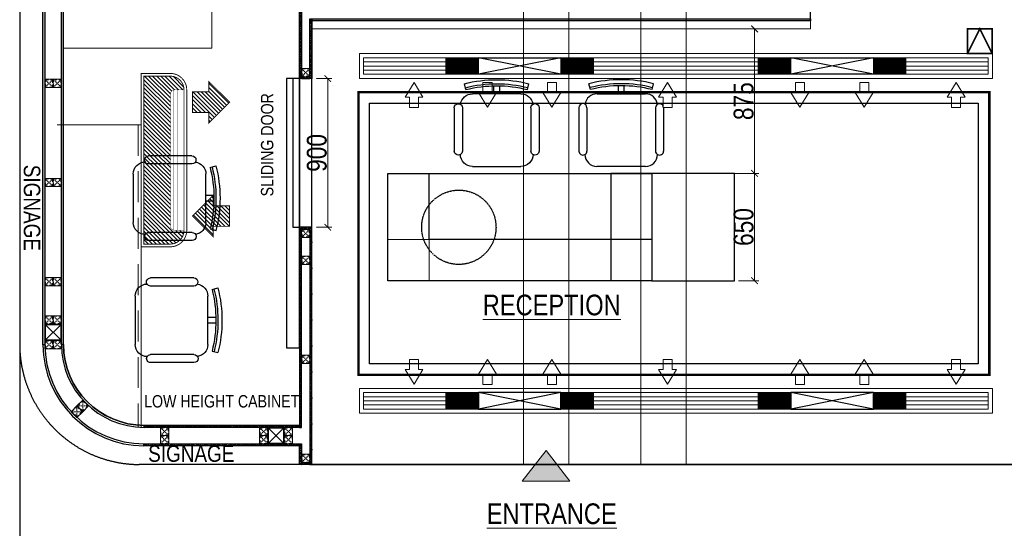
# Model space of a CAD drawing. Header units: millimetres. Extents: x -106827 to 92813, y -35754 to 7831.
# Tile 30 of 150: x -56150 to -50187, y -29190 to -26109. Entities that reach past the tile are written whole.
import ezdxf
from ezdxf.xclip import XClip

# ---------------------------------------------------------------- set-up
doc = ezdxf.new("R2010")
doc.units = ezdxf.units.MM
doc.header["$XCLIPFRAME"] = 2
doc.header["$PDMODE"] = 35
for name, pattern in [('General Arrangement Plan$0$( Hidden )', [0.375, 0.25, -0.125]), ('General Arrangement Plan$0$DASHED2', [0.375, 0.25, -0.125]), ('General Arrangement Plan$1$.5', [2, 0.5, -0.5, 0.5, -0.5]), ('General Arrangement Plan$1$CORES & SETBACK$0$HIDDEN', [0.375, 0.25, -0.125]), ('General Arrangement Plan$1$HIDDEN', [0.375, 0.25, -0.125]), ('HIDDEN', [0.375, 0.25, -0.125]), ('HIDDEN2', [4.7625, 3.175, -1.5875])]:
    doc.linetypes.add(name, pattern=pattern)
for name, color, linetype, lineweight in [('2020 HVAC SUPPLY AIR DUCT', 3, 'Continuous', 25), ('2020 HVAC SUPPLY GRILLE & DIFFSUR', 80, 'Continuous', 15), ('2020 HVAC TRAP DOOR', 155, 'HIDDEN', 15), ('2020 HVAC-EQUIPMENT', 20, 'Continuous', 25), ('General Arrangement Plan$0$DIM', 7, 'Continuous', 13), ('General Arrangement Plan$1$BEAM', 113, 'Continuous', 9), ('General Arrangement Plan$1$FURN', 252, 'Continuous', 5), ('General Arrangement Plan$1$MEI- EXISTING WALLS', 1, 'Continuous', 15), ('General Arrangement Plan$1$TILES', 104, 'Continuous', 9), ('General Arrangement Plan$1$TXT', 6, 'Continuous', 20), ('General Arrangement Plan$1$Wall Hatch', 8, 'Continuous', 0)]:
    doc.layers.add(name, color=color, linetype=linetype, lineweight=lineweight)
for name, color, linetype in [('General Arrangement Plan$1$12-ply', 160, 'Continuous'), ('General Arrangement Plan$1$Furniture', 7, 'Continuous'), ('General Arrangement Plan$1$IDS-DOOR', 45, 'Continuous'), ('IFF-35 HEAVY', 100, 'Continuous')]:
    doc.layers.add(name, color=color, linetype=linetype)
doc.layers.add('General Arrangement Plan$1$MS', color=7, linetype='Continuous', lineweight=0, true_color=0x3c5977)
doc.styles.add('General Arrangement Plan$1$Standard', font='ARIALN.TTF')
doc.dimstyles.new('General Arrangement Plan$1$TFS-Dim', dxfattribs={"dimtxt": 120, "dimasz": 40, "dimexe": 25, "dimexo": 25, "dimgap": 4.5, "dimtad": 1, "dimdec": 0, "dimzin": 0, "dimdsep": 46, "dimtxsty": 'General Arrangement Plan$1$Standard', "dimblk": 'General Arrangement Plan$1$_ArchTick', "dimcen": 0.09, "dimdle": 2, "dimclrd": 256, "dimclre": 8, "dimadec": 0, "dimazin": 0, "dimtfac": 1, "dimtdec": 0, "dimtofl": 0, "dimtmove": 1, "dimatfit": 3, "dimfxl": 1, "dimtolj": 1, "dimtzin": 0, "dimlwd": -1, "dimlwe": -1, "dimarcsym": 0})
pattern_1 = [(315, (-466.75, -196932.771), (11.2253, 11.2253), [])]

# ---------------------------------------------------------------- blocks, each defined once
blk = doc.blocks.new('General Arrangement Plan$1$DTHRQW')
at = {"color": 0, "linetype": 'ByBlock', "lineweight": -2}
blk.add_wipeout([(1608712.3, -1425101.7), (1608713.7, -1425115), (1608718.6, -1425130.8), (1608727.2, -1425145.8), (1608735.2, -1425155), (1608745.7, -1425163.7), (1608768.7, -1425174.5), (1608776, -1425176.1), (1608798.1, -1425177.3), (1609095.1, -1425177.3), (1609104.3, -1425176.7), (1609127.2, -1425170.2), (1609131.8, -1425167.9), (1609139.3, -1425163.3), (1609148.8, -1425155.3), (1609158.8, -1425143.3), (1609164.1, -1425134), (1609169, -1425120.8), (1609171.1, -1425110.3), (1609171.7, -1425102), (1609171.7, -1425102), (1609171.7, -1425102), (1609175.1, -1425103.6), (1609181, -1425105.2), (1609187.8, -1425105.2), (1609192.4, -1425104.2), (1609197, -1425102.2), (1609200, -1425100.2), (1609201.8, -1425098.6), (1609201.8, -1425098.6), (1609206.6, -1425092.7), (1609208.7, -1425088.1), (1609209.6, -1425084.6), (1609210, -1425079.9), (1609210, -1425072.2), (1609210, -1424805.7), (1609208.8, -1424797.7), (1609207.6, -1424794.9), (1609204.4, -1424789.7), (1609202.2, -1424787.3), (1609196.3, -1424783.1), (1609193.4, -1424781.7), (1609189.7, -1424780.7), (1609184.5, -1424780.2), (1609177.1, -1424781.3), (1609174.4, -1424782.2), (1609171, -1424784), (1609167.4, -1424768.8), (1609164, -1424760.8), (1609154.9, -1424746.4), (1609152.3, -1424743.3), (1609145.7, -1424736.7), (1609135.1, -1424728.9), (1609124.1, -1424723.3), (1609116.3, -1424720.5), (1609106.3, -1424718.3), (1609095.5, -1424717.5), (1609077.9, -1424717.5), (1608960.9, -1424717.5), (1608960.9, -1424666.8), (1608972.5, -1424667.2), (1608990, -1424668.1), (1609009.4, -1424669.5), (1609023, -1424670.8), (1609048.5, -1424673.8), (1609066, -1424676.4), (1609080.4, -1424678.8), (1609099.3, -1424682.4), (1609109.5, -1424684.6), (1609130, -1424689.3), (1609137.2, -1424691.1), (1609146.6, -1424654), (1609112.1, -1424646), (1609081.5, -1424640.2), (1609027.2, -1424632.7), (1608999.1, -1424630.3), (1608962.5, -1424628.6), (1608899.5, -1424629.4), (1608874.9, -1424631), (1608841.9, -1424634.3), (1608808.8, -1424639), (1608769.6, -1424646.3), (1608738.2, -1424653.6), (1608747.6, -1424690.7), (1608765.6, -1424686.4), (1608793.7, -1424680.5), (1608817, -1424676.5), (1608834.8, -1424673.8), (1608851.3, -1424671.8), (1608871.4, -1424669.7), (1608885.4, -1424668.6), (1608898.9, -1424667.7), (1608917.4, -1424667), (1608923.8, -1424667), (1608923.8, -1424717.5), (1608789.1, -1424717.5), (1608780.2, -1424718), (1608771.8, -1424719.5), (1608762.3, -1424722.4), (1608752.9, -1424726.6), (1608744.6, -1424731.8), (1608732.8, -1424742.2), (1608726.8, -1424749.6), (1608720.7, -1424759.7), (1608717.3, -1424767.6), (1608713.3, -1424783.5), (1608713.3, -1424783.5), (1608713.3, -1424783.5), (1608699.8, -1424779.7), (1608699.8, -1424779.7), (1608693.2, -1424780.5), (1608682.3, -1424786.6), (1608675.1, -1424798.7), (1608674.2, -1424805.2), (1608674.2, -1424817.3), (1608674.2, -1424837.6), (1608674.2, -1424853.6), (1608674.2, -1425079.4), (1608674.2, -1425079.4), (1608676.1, -1425088.9), (1608678.5, -1425093.6), (1608683, -1425098.7), (1608686.6, -1425101.3), (1608686.6, -1425101.3), (1608699.7, -1425105), (1608699.7, -1425105), (1608706, -1425104.2)], dxfattribs=at).translate(0, 0, 0)
at = {"color": 0, "linetype": 'ByBlock', "lineweight": -2, "extrusion": (-3.38737e-07, -2.0473e-09, 1)}
for p, q in [((1608747.6, -1424690.7, 0), (1608738.2, -1424653.6, 0)), ((1609137.2, -1424691.1, 0), (1609146.6, -1424654, 0)), ((1608789.2, -1424717.5, 0), (1609095.5, -1424717.5, 0)), ((1608674.2, -1424805.2, 0), (1608674.2, -1425079.4, 0)), ((1608725.3, -1424805.2, 0), (1608725.3, -1425079.5, 0)), ((1609159, -1424805.7, 0), (1609159, -1425079.9, 0)), ((1609210, -1424805.7, 0), (1609210, -1425079.9, 0)), ((1609095.1, -1425177.3, 0), (1608788.7, -1425177.3, 0))]:
    blk.add_line(p, q, dxfattribs=at)
at = {"color": 0, "linetype": 'ByBlock', "lineweight": -2, "extrusion": (-3.38737e-07, -2.0473e-09, 1), "elevation": -0.5}
blk.add_lwpolyline([(1608923.8, -1424717.5), (1608960.9, -1424717.5), (1608960.9, -1424666.8, 0.00633), (1608923.8, -1424666.6), (1608923.8, -1424717.5), (1608960.9, -1424717.5)], format="xyb", dxfattribs=at)
at = {"color": 0, "linetype": 'ByBlock', "lineweight": -2, "extrusion": (-3.38737e-07, -2.0473e-09, 1)}
for centre, radius, start, end in [((1608941.6, -1425457.9, -0.5), 829.6, 75.69329, 104.19336), ((1608941.6, -1425457.9, -0.5), 804.1, 75.69329, 104.19336), ((1608941.6, -1425457.9, -0.5), 791.3, 75.69329, 104.19336), ((1608789.1, -1424794.1, -0.5), 76.6, 89.94332, 172.09492), ((1609094.8, -1424794.4, -0.5), 76.9, 7.78593, 89.48602), ((1608699.8, -1424805.2, -0.5), 25.5, 359.94332, 179.94332), ((1609184.5, -1424805.7, -0.5), 25.5, 359.94332, 179.94332), ((1608699.8, -1425079.4, -0.5), 25.5, 179.9411, 359.94555), ((1608789.3, -1425100.2, -0.5), 77.1, 181.13845, 269.55171), ((1609095.1, -1425100.7, -0.5), 76.6, 269.94332, 359.02475), ((1609184.5, -1425079.9, -0.5), 25.5, 179.94332, 359.94332)]:
    blk.add_arc(centre, radius, start, end, dxfattribs=at)
blk = doc.blocks.new('General Arrangement Plan$1$_ArchTick')
at = {"color": 0, "linetype": 'ByBlock', "const_width": 0.15}
blk.add_lwpolyline([(-0.5, -0.5), (0.5, 0.5)], dxfattribs=at)
blk = doc.blocks.new('*D266')
at = {"layer": 'Defpoints', "color": 0}
for p in [(4286.2, 2662.6), (4377.6, 2012.6), (4498.8, 2012.6)]:
    blk.add_point(p, dxfattribs=at)
at = {"layer": 'General Arrangement Plan$0$DIM', "color": 8, "linetype": 'General Arrangement Plan$0$( Hidden )'}
for p, q in [((4311.2, 2662.6), (4523.8, 2662.6)), ((4402.6, 2012.6), (4523.8, 2012.6))]:
    blk.add_line(p, q, dxfattribs=at)
at = {"layer": 'General Arrangement Plan$0$DIM', "color": 8}
blk.add_line((4498.8, 2664.6), (4498.8, 2010.6), dxfattribs=at)
at = {"layer": 'General Arrangement Plan$0$DIM', "color": 8, "xscale": 40, "yscale": 40, "zscale": 40}
for p, rotation in [((4498.8, 2662.6), 90), ((4498.8, 2012.6), 270)]:
    blk.add_blockref('General Arrangement Plan$1$_ArchTick', p, dxfattribs=dict(at, rotation=rotation))
at = {"layer": 'General Arrangement Plan$0$DIM', "color": 0, "insert": (4433, 2337.6), "char_height": 120, "attachment_point": 5, "rotation": 90, "style": 'General Arrangement Plan$1$Standard'}
blk.add_mtext('\\A1;650', dxfattribs=at)
blk = doc.blocks.new('*D269')
at = {"layer": 'Defpoints', "color": 0}
for p in [(4302.6, 3537.7), (4498.8, 3537.7), (4302.6, 2662.6)]:
    blk.add_point(p, dxfattribs=at)
at = {"layer": 'General Arrangement Plan$0$DIM', "color": 8, "linetype": 'General Arrangement Plan$0$( Hidden )'}
for p, q in [((4327.6, 3537.7), (4523.8, 3537.7)), ((4327.6, 2662.6), (4523.8, 2662.6))]:
    blk.add_line(p, q, dxfattribs=at)
at = {"layer": 'General Arrangement Plan$0$DIM', "color": 8}
blk.add_line((4498.8, 2660.6), (4498.8, 3539.7), dxfattribs=at)
at = {"layer": 'General Arrangement Plan$0$DIM', "color": 8, "xscale": 40, "yscale": 40, "zscale": 40}
for p, rotation in [((4498.8, 3537.7), 90), ((4498.8, 2662.6), 270)]:
    blk.add_blockref('General Arrangement Plan$1$_ArchTick', p, dxfattribs=dict(at, rotation=rotation))
at = {"layer": 'General Arrangement Plan$0$DIM', "color": 0, "insert": (4433, 3100.1), "char_height": 120, "attachment_point": 5, "rotation": 90, "style": 'General Arrangement Plan$1$Standard'}
blk.add_mtext('\\A1;875', dxfattribs=at)
blk = doc.blocks.new('General Arrangement Plan$1$A$C0642dd72')
at = {"layer": 'General Arrangement Plan$1$MS', "ltscale": 10}
for p, q in [((0, 626), (100, 726)), ((100, 626), (0, 726)), ((1350.1, 0.3), (1450.1, 100.3)), ((1450.1, 0.3), (1350.1, 100.3))]:
    blk.add_line(p, q, dxfattribs=at)
for points in [[(0, 626), (100, 626), (100, 726), (0, 726)], [(4, 630), (96, 630), (96, 722), (4, 722)], [(1350.1, 0.3), (1450.1, 0.3), (1450.1, 100.3), (1350.1, 100.3)], [(1354.1, 4.3), (1446.1, 4.3), (1446.1, 96.3), (1354.1, 96.3)]]:
    blk.add_lwpolyline(points, close=True, dxfattribs=at)
blk = doc.blocks.new('*U237')
at = {"layer": 'General Arrangement Plan$1$12-ply', "true_color": 0x939598}
h = blk.add_hatch(dxfattribs=at)
h.set_pattern_fill('ANSI35', color=252, scale=2.5, angle=180)
h.set_pattern_definition([(225, (0, 8687.363), (11.22532015, -11.22532015), []), (225, (-11.225, 8687.363), (11.22532015, -11.22532015), [19.84375, -3.96875, 0, -3.96875])])
h.paths.add_polyline_path([(2694431.8, -798254.8), (2694419.8, -798254.8), (2694419.8, -801273.8), (2694431.8, -801273.8)])
at = {"layer": 'General Arrangement Plan$1$12-ply'}
blk.add_lwpolyline([(2694419.8, -798254.8), (2694431.8, -798254.8), (2694431.8, -801273.8), (2694419.8, -801273.8)], close=True, dxfattribs=at)
blk = doc.blocks.new('*U227')
at = {"layer": 'General Arrangement Plan$1$12-ply', "true_color": 0x939598}
h = blk.add_hatch(dxfattribs=at)
h.set_pattern_fill('ANSI35', color=252, scale=2.5, angle=180)
h.set_pattern_definition([(225, (0, 4549.795), (11.22532015, -11.22532015), []), (225, (-11.225, 4549.795), (11.22532015, -11.22532015), [19.84375, -3.96875, 0, -3.96875])])
h.paths.add_polyline_path([(2694431.8, -800734.8), (2694419.8, -800734.8), (2694419.8, -802931.3), (2694431.8, -802931.3)])
at = {"layer": 'General Arrangement Plan$1$12-ply'}
blk.add_lwpolyline([(2694419.8, -800734.8), (2694431.8, -800734.8), (2694431.8, -802931.3), (2694419.8, -802931.3)], close=True, dxfattribs=at)
blk = doc.blocks.new('*U228')
at = {"layer": 'General Arrangement Plan$1$12-ply', "true_color": 0x939598}
h = blk.add_hatch(dxfattribs=at)
h.set_pattern_fill('ANSI35', color=252, scale=2.5, angle=180)
h.set_pattern_definition([(225, (0, 4550.338), (11.22532015, -11.22532015), []), (225, (-11.225, 4550.338), (11.22532015, -11.22532015), [19.84375, -3.96875, 0, -3.96875])])
h.paths.add_polyline_path([(2694431.8, -800734.8), (2694419.8, -800734.8), (2694419.8, -802930.8), (2694431.8, -802930.8)])
at = {"layer": 'General Arrangement Plan$1$12-ply'}
blk.add_lwpolyline([(2694419.8, -800734.8), (2694431.8, -800734.8), (2694431.8, -802930.8), (2694419.8, -802930.8)], close=True, dxfattribs=at)
blk = doc.blocks.new('*U229')
at = {"layer": 'General Arrangement Plan$1$12-ply', "true_color": 0x939598}
h = blk.add_hatch(dxfattribs=at)
h.set_pattern_fill('ANSI35', color=252, scale=2.5, angle=180)
h.set_pattern_definition([(225, (0, 3344.335), (11.22532015, -11.22532015), []), (225, (-11.225, 3344.335), (11.22532015, -11.22532015), [19.84375, -3.96875, 0, -3.96875])])
h.paths.add_polyline_path([(2694431.8, -801964.6), (2694419.8, -801964.6), (2694419.8, -802907), (2694431.8, -802907)])
at = {"layer": 'General Arrangement Plan$1$12-ply'}
blk.add_lwpolyline([(2694419.8, -801964.6), (2694431.8, -801964.6), (2694431.8, -802907), (2694419.8, -802907)], close=True, dxfattribs=at)
blk = doc.blocks.new('*U230')
at = {"layer": 'General Arrangement Plan$1$12-ply', "true_color": 0x939598}
h = blk.add_hatch(dxfattribs=at)
h.set_pattern_fill('ANSI35', color=252, scale=2.5, angle=180)
h.set_pattern_definition([(225, (0, 3343.737), (11.22532015, -11.22532015), []), (225, (-11.225, 3343.737), (11.22532015, -11.22532015), [19.84375, -3.96875, 0, -3.96875])])
h.paths.add_polyline_path([(2694431.8, -801965.2), (2694419.8, -801965.2), (2694419.8, -802907), (2694431.8, -802907)])
at = {"layer": 'General Arrangement Plan$1$12-ply'}
blk.add_lwpolyline([(2694419.8, -801965.2), (2694431.8, -801965.2), (2694431.8, -802907), (2694419.8, -802907)], close=True, dxfattribs=at)
blk = doc.blocks.new('*U232')
at = {"layer": 'General Arrangement Plan$1$12-ply', "true_color": 0x939598}
h = blk.add_hatch(dxfattribs=at)
h.set_pattern_fill('ANSI35', color=252, scale=2.5, angle=180)
h.set_pattern_definition([(225, (0, 6173.298), (11.22532015, -11.22532015), []), (225, (-11.225, 6173.298), (11.22532015, -11.22532015), [19.84375, -3.96875, 0, -3.96875])])
h.paths.add_polyline_path([(2694431.8, -800722.8), (2694419.8, -800722.8), (2694419.8, -801319.8), (2694431.8, -801319.8)])
at = {"layer": 'General Arrangement Plan$1$12-ply'}
blk.add_lwpolyline([(2694419.8, -800722.8), (2694431.8, -800722.8), (2694431.8, -801319.8), (2694419.8, -801319.8)], close=True, dxfattribs=at)
blk = doc.blocks.new('*U233')
at = {"layer": 'General Arrangement Plan$1$12-ply', "true_color": 0x939598}
h = blk.add_hatch(dxfattribs=at)
h.set_pattern_fill('ANSI35', color=252, scale=2.5, angle=180)
h.set_pattern_definition([(225, (0, 5939.467), (11.22532015, -11.22532015), []), (225, (-11.225, 5939.467), (11.22532015, -11.22532015), [19.84375, -3.96875, 0, -3.96875])])
h.paths.add_polyline_path([(2694431.8, -800956.6), (2694419.8, -800956.6), (2694419.8, -801319.8), (2694431.8, -801319.8)])
at = {"layer": 'General Arrangement Plan$1$12-ply'}
blk.add_lwpolyline([(2694419.8, -800956.6), (2694431.8, -800956.6), (2694431.8, -801319.8), (2694419.8, -801319.8)], close=True, dxfattribs=at)
blk = doc.blocks.new('*U234')
at = {"layer": 'General Arrangement Plan$1$12-ply', "true_color": 0x939598}
h = blk.add_hatch(dxfattribs=at)
h.set_pattern_fill('ANSI35', color=252, scale=2.5, angle=180)
h.set_pattern_definition([(225, (0, 6643.966), (11.22532015, -11.22532015), []), (225, (-11.225, 6643.966), (11.22532015, -11.22532015), [19.84375, -3.96875, 0, -3.96875])])
h.paths.add_polyline_path([(2694431.8, -800760.5), (2694419.8, -800760.5), (2694419.8, -800811.5), (2694431.8, -800811.5)])
at = {"layer": 'General Arrangement Plan$1$12-ply'}
blk.add_lwpolyline([(2694419.8, -800760.5), (2694431.8, -800760.5), (2694431.8, -800811.5), (2694419.8, -800811.5)], close=True, dxfattribs=at)
blk = doc.blocks.new('*U203')
at = {"layer": 'General Arrangement Plan$1$12-ply', "true_color": 0x939598}
h = blk.add_hatch(dxfattribs=at)
h.set_pattern_fill('ANSI35', color=252, scale=2.5, angle=180)
h.set_pattern_definition([(225, (0, 7468.815), (11.22532015, -11.22532015), []), (225, (-11.225, 7468.815), (11.22532015, -11.22532015), [19.84375, -3.96875, 0, -3.96875])])
h.paths.add_polyline_path([(2694431.8, -799767.5), (2694419.8, -799767.5), (2694419.8, -800979.7), (2694431.8, -800979.7)])
at = {"layer": 'General Arrangement Plan$1$12-ply'}
blk.add_lwpolyline([(2694419.8, -799767.5), (2694431.8, -799767.5), (2694431.8, -800979.7), (2694419.8, -800979.7)], close=True, dxfattribs=at)
blk = doc.blocks.new('*U204')
at = {"layer": 'General Arrangement Plan$1$12-ply', "true_color": 0x939598}
h = blk.add_hatch(dxfattribs=at)
h.set_pattern_fill('ANSI35', color=252, scale=2.5, angle=180)
h.set_pattern_definition([(225, (0, 7693.815), (11.22532015, -11.22532015), []), (225, (-11.225, 7693.815), (11.22532015, -11.22532015), [19.84375, -3.96875, 0, -3.96875])])
h.paths.add_polyline_path([(2694431.8, -799542.5), (2694419.8, -799542.5), (2694419.8, -800979.7), (2694431.8, -800979.7)])
at = {"layer": 'General Arrangement Plan$1$12-ply'}
blk.add_lwpolyline([(2694419.8, -799542.5), (2694431.8, -799542.5), (2694431.8, -800979.7), (2694419.8, -800979.7)], close=True, dxfattribs=at)
blk = doc.blocks.new('*U209')
at = {"layer": 'General Arrangement Plan$1$12-ply', "true_color": 0x939598}
h = blk.add_hatch(dxfattribs=at)
h.set_pattern_fill('ANSI35', color=252, scale=2.5, angle=180)
h.set_pattern_definition([(225, (0, 6041.444), (11.22532015, -11.22532015), []), (225, (-11.225, 6041.444), (11.22532015, -11.22532015), [19.84375, -3.96875, 0, -3.96875])])
h.paths.add_polyline_path([(2694431.8, -801024.8), (2694419.8, -801024.8), (2694419.8, -801149.8), (2694431.8, -801149.8)])
at = {"layer": 'General Arrangement Plan$1$12-ply'}
blk.add_lwpolyline([(2694419.8, -801024.8), (2694431.8, -801024.8), (2694431.8, -801149.8), (2694419.8, -801149.8)], close=True, dxfattribs=at)
blk = doc.blocks.new('General Arrangement Plan$1$A$C25013FFA')
at = {"layer": 'General Arrangement Plan$1$MS', "linetype": 'General Arrangement Plan$1$CORES & SETBACK$0$HIDDEN', "ltscale": 25}
for p, q in [((-9, 60), (35, 16)), ((35, 60), (-9, 16))]:
    blk.add_line(p, q, dxfattribs=at)
at = {"layer": 'General Arrangement Plan$1$MS', "ltscale": 25}
blk.add_lwpolyline([(-12, 13), (38, 13), (38, 63), (-12, 63)], close=True, dxfattribs=at)
blk.add_lwpolyline([(-12, 13), (38, 13), (38, 63), (-12, 63)], close=True, dxfattribs=at)
at = {"layer": 'General Arrangement Plan$1$MS', "linetype": 'General Arrangement Plan$1$.5', "ltscale": 25}
blk.add_lwpolyline([(-9, 16), (35, 16), (35, 60), (-9, 60)], close=True, dxfattribs=at)
blk = doc.blocks.new('*D284')
at = {"layer": 'Defpoints', "color": 0}
for p in [(1818.1, 3236.3), (1913.9, 3236.3), (1818.1, 2336.3)]:
    blk.add_point(p, dxfattribs=at)
at = {"layer": 'General Arrangement Plan$0$DIM', "color": 8, "linetype": 'General Arrangement Plan$0$( Hidden )'}
for p, q in [((1843.1, 3236.3), (1938.9, 3236.3)), ((1843.1, 2336.3), (1938.9, 2336.3))]:
    blk.add_line(p, q, dxfattribs=at)
at = {"layer": 'General Arrangement Plan$0$DIM', "color": 8}
blk.add_line((1913.9, 2334.3), (1913.9, 3238.3), dxfattribs=at)
at = {"layer": 'General Arrangement Plan$0$DIM', "color": 8, "xscale": 40, "yscale": 40, "zscale": 40}
for p, rotation in [((1913.9, 3236.3), 90), ((1913.9, 2336.3), 270)]:
    blk.add_blockref('General Arrangement Plan$1$_ArchTick', p, dxfattribs=dict(at, rotation=rotation))
at = {"layer": 'General Arrangement Plan$0$DIM', "color": 0, "insert": (1848.1, 2786.3), "char_height": 120, "attachment_point": 5, "rotation": 90, "style": 'General Arrangement Plan$1$Standard'}
blk.add_mtext('\\A1;900', dxfattribs=at)
blk = doc.blocks.new('Hi Wall Unit')
at = {"layer": '2020 HVAC-EQUIPMENT'}
h = blk.add_hatch(dxfattribs=at)
h.set_pattern_fill('ANSI31', color=5, scale=5, angle=-90, style=0)
h.set_pattern_definition(pattern_1)
edge = h.paths.add_edge_path()
edge.add_line((-399.7, -197392.8), (-399.7, -196472.8))
edge.add_line((-399.7, -196472.8), (-544.7, -196472.8))
edge.add_arc((-544.7, -196547.8), 75, 90, 180)
edge.add_line((-619.7, -196547.8), (-619.7, -197317.8))
edge.add_arc((-544.7, -197317.8), 75, 180, 270)
edge.add_line((-544.7, -197392.8), (-399.7, -197392.8))
edge = h.paths.add_edge_path(flags=16)
edge.add_line((-545, -196572.8), (-545, -197292.8))
edge.add_arc((-570, -197292.8), 25, -90, 0, ccw=False)
edge.add_line((-570, -197317.8), (-619.7, -197317.8))
edge.add_line((-619.7, -197317.8), (-619.7, -196547.8))
edge.add_line((-619.7, -196547.8), (-570, -196547.8))
edge.add_arc((-570, -196572.8), 25, 0, 90, ccw=False)
h = blk.add_hatch(dxfattribs=at)
h.set_pattern_fill('ANSI31', color=5, scale=5, angle=-90, style=0)
h.set_pattern_definition(pattern_1)
h.paths.add_polyline_path([(-869.5, -196570), (-779.2, -196570), (-779.2, -196513.6), (-666.2, -196626.3), (-779.2, -196739), (-779.2, -196682.7), (-869.5, -196682.7)])
h = blk.add_hatch(dxfattribs=at)
h.set_pattern_fill('ANSI31', color=5, scale=5, angle=-90, style=0)
h.set_pattern_definition(pattern_1)
h.paths.add_polyline_path([(-666.2, -197306.5), (-756.4, -197306.5), (-756.4, -197362.9), (-869.5, -197250.2), (-756.4, -197137.5), (-756.4, -197193.8), (-666.2, -197193.8)])
at = {"layer": '2020 HVAC-EQUIPMENT', "color": 3, "const_width": 5}
for points in [[(-384.7, -197407.8), (-384.7, -196457.8), (-544.7, -196457.8, 0.414214), (-634.7, -196547.8), (-634.7, -197317.8, 0.414214), (-544.7, -197407.8)], [(-399.7, -197392.8), (-399.7, -196472.8), (-544.7, -196472.8, 0.414214), (-619.7, -196547.8), (-619.7, -197317.8, 0.414214), (-544.7, -197392.8)]]:
    blk.add_lwpolyline(points, format="xyb", close=True, dxfattribs=at)
at = {"layer": '2020 HVAC-EQUIPMENT', "color": 7, "const_width": 5.04}
for points in [[(-869.5, -196570), (-779.2, -196570), (-779.2, -196513.6), (-666.2, -196626.3), (-779.2, -196739), (-779.2, -196682.7), (-869.5, -196682.7)], [(-666.2, -197306.5), (-756.4, -197306.5), (-756.4, -197362.9), (-869.5, -197250.2), (-756.4, -197137.5), (-756.4, -197193.8), (-666.2, -197193.8)]]:
    blk.add_lwpolyline(points, close=True, dxfattribs=at)
at = {"layer": '2020 HVAC-EQUIPMENT', "color": 1, "const_width": 2}
blk.add_lwpolyline([(-545, -196572.8), (-545, -197292.8, -0.414214), (-570, -197317.8), (-619.7, -197317.8), (-619.7, -196547.8), (-570, -196547.8, -0.414214)], format="xyb", close=True, dxfattribs=at)
at = {"layer": '2020 HVAC-EQUIPMENT', "color": 8, "const_width": 1}
for points in [[(-601.1, -196547.8), (-601.1, -197317.8)], [(-582.4, -196547.8), (-582.4, -197317.8)], [(-563.7, -196547.8), (-563.7, -197317.8)]]:
    blk.add_lwpolyline(points, dxfattribs=at)
blk = doc.blocks.new('zw$E95E')
at = {"layer": '2020 HVAC SUPPLY GRILLE & DIFFSUR', "color": 6}
for p, q in [((-471.3, -143.8), (-416.9, -54.8)), ((-362.5, -143.8), (-416.9, -54.8)), ((-444.2, -143.8), (-471.3, -143.8)), ((-444.2, -204.9), (-444.2, -143.8)), ((-389.5, -204.9), (-389.5, -143.8)), ((-389.5, -143.8), (-362.5, -143.8)), ((-416.9, -204.9), (-444.2, -204.9)), ((-416.9, -204.9), (-389.5, -204.9))]:
    blk.add_line(p, q, dxfattribs=at)
blk = doc.blocks.new('General Arrangement Plan')
at = {"layer": 'General Arrangement Plan$1$Wall Hatch', "true_color": 0x939598}
h = blk.add_hatch(color=252, dxfattribs=at)
h.dxf.hatch_style = 1
h.paths.add_polyline_path([(3091.7, 799.2), (3380.8, 799.2), (3236.2, 983.7)])
at = {"color": 252, "true_color": 0x939598}
for p, q in [((1743.1, 899.1), (772.5, 899.1)), ((1818.1, 899.1), (6194.5, 899.1))]:
    blk.add_line(p, q, dxfattribs=at)
at = {"layer": 'General Arrangement Plan$0$DIM', "color": 9, "linetype": 'General Arrangement Plan$1$HIDDEN', "ltscale": 10, "true_color": 0xc7c8ca}
for q in [(2277.6, 2262.6), (2527.6, 2012.6)]:
    blk.add_line((2527.6, 2262.6), q, dxfattribs=at)
at = {"layer": 'General Arrangement Plan$1$FURN'}
blk.add_lwpolyline([(312.7, 3821.3), (1212.5, 3821.3), (1212.5, 3421.4), (312.7, 3421.4)], close=True, dxfattribs=at)
blk.add_lwpolyline([(783.8, 2956.4), (275.7, 2956.4)], dxfattribs=at)
at = {"layer": 'General Arrangement Plan$1$Furniture', "color": 8}
blk.add_line((2527.6, 2662.6), (3627.6, 2662.6), dxfattribs=at)
at = {"layer": 'General Arrangement Plan$1$Furniture'}
for points in [[(2277.6, 2662.6), (2527.6, 2662.6)], [(3627.6, 2662.6), (3877.6, 2662.6), (3877.6, 2012.6), (2277.6, 2012.6), (2277.6, 2662.6)], [(3877.6, 2262.6), (2527.6, 2262.6), (2527.6, 2662.6)]]:
    blk.add_lwpolyline(points, dxfattribs=at)
at = {"layer": 'General Arrangement Plan$1$Furniture', "color": 252, "linetype": 'General Arrangement Plan$1$HIDDEN', "ltscale": 10}
blk.add_lwpolyline([(3627.6, 2662.6), (3627.6, 2012.6)], dxfattribs=at)
at = {"layer": 'General Arrangement Plan$1$Furniture', "color": 8}
blk.add_lwpolyline([(3877.6, 2012.6), (4377.6, 2012.6), (4377.6, 2662.6), (3627.6, 2662.6), (3627.6, 2662.6)], dxfattribs=at)
at = {"layer": 'General Arrangement Plan$1$Furniture', "color": 252, "linetype": 'General Arrangement Plan$1$HIDDEN', "ltscale": 10}
blk.add_circle((2707.9, 2336), 225.1, dxfattribs=at)
at = {"layer": 'General Arrangement Plan$1$IDS-DOOR', "color": 45}
for points in [[(1743.1, 3236.3), (1663.2, 3236.3), (1663.2, 1606.4), (1743.1, 1606.4)], [(1743.1, 3236.3), (1703.2, 3236.3), (1703.2, 2336.3), (1743.1, 2336.3)]]:
    blk.add_lwpolyline(points, close=True, dxfattribs=at)
at = {"layer": 'General Arrangement Plan$1$TILES'}
blk.add_lwpolyline([(1818.1, 3537.7), (4837.1, 3537.7), (4837.1, 3587.5), (1818.1, 3587.5)], close=True, dxfattribs=at)
at = {"layer": 'General Arrangement Plan$1$Wall Hatch'}
blk.add_lwpolyline([(3091.7, 799.2), (3380.8, 799.2), (3236.2, 983.7), (3236.2, 983.7)], close=True, dxfattribs=at)
at = {"layer": 'General Arrangement Plan$1$12-ply'}
for name, p in [('*U227', (-2694231.2, 804556.1)), ('*U228', (-2694119.2, 804556.1)), ('*U232', (-2692676.7, 804556.1)), ('*U233', (-2692613.7, 804556.1)), ('*U209', (-2692676.7, 802048.8))]:
    blk.add_blockref(name, p, dxfattribs=at)
for name, p, rotation in [('*U237', (-796436.7, -2690832.4), 90), ('*U234', (-799005.4, -2691183.6), 90), ('*U230', (-801163.9, -2693295.8), 90), ('*U229', (-801163.9, -2693407.8), 90), ('*U234', (-799005.4, -2693520.8), 90.00000000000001)]:
    blk.add_blockref(name, p, dxfattribs=dict(at, rotation=rotation))
at = {"layer": 'General Arrangement Plan$1$12-ply', "xscale": -1}
for name, p, rotation in [('*U203', (-2692676.7, -798643.4), 180), ('*U234', (-799005.4, 2696756.1), 90), ('*U204', (-2692613.7, -798643.4), 180)]:
    blk.add_blockref(name, p, dxfattribs=dict(at, rotation=rotation))
at = {"layer": 'General Arrangement Plan$1$Furniture', "yscale": 0.9575283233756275, "zscale": 0.9575283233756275}
for p, xscale in [((1543544.7, 1367351.9, 0), -0.9575283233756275), ((-1536916.3, 1367351.9, 0), 0.9575283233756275)]:
    blk.add_blockref('General Arrangement Plan$1$DTHRQW', p, dxfattribs=dict(at, xscale=xscale))
at = {"layer": 'General Arrangement Plan$1$Furniture', "xscale": -0.9575283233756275, "yscale": 0.9575283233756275, "zscale": 0.9575283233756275, "rotation": 270}
for p in [(1365383.4, -1538095.5, 0), (1365395.2, -1538835, 0)]:
    blk.add_blockref('General Arrangement Plan$1$DTHRQW', p, dxfattribs=at)
at = {"layer": 'General Arrangement Plan$1$MS', "ltscale": 25}
for p in [(1767.1, 3235.3), (212.7, 3169.4), (262.7, 3169.4), (212.7, 2569.4), (262.7, 2569.4), (1767.1, 2261.3), (1768.1, 2098.1), (212.7, 1969.4), (262.7, 1969.4), (212.7, 1736.8), (262.7, 1736.8), (212.7, 1586.8), (262.7, 1586.8), (1768.1, 1498.1), (912.8, 1061.1), (912.8, 1011.1), (1512.8, 1061.1), (1512.8, 1011.1), (1662.8, 1061.1), (1662.8, 1011.1), (1768.1, 898.1)]:
    blk.add_blockref('General Arrangement Plan$1$A$C25013FFA', p, dxfattribs=at)
at = {"layer": 'General Arrangement Plan$1$MS', "ltscale": 25, "rotation": 134.9677643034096}
for p in [(431.1, 1236.4), (466.4, 1271.8)]:
    blk.add_blockref('General Arrangement Plan$1$A$C25013FFA', p, dxfattribs=at)
at = {"layer": 'General Arrangement Plan$1$TXT', "attachment_point": 5, "style": 'General Arrangement Plan$1$Standard'}
for s, insert, char_height, width, rotation in [('{\\C0;SLIDING DOOR}', (1547.6, 2835.9), 75, 1061.965, 90), ('SIGNAGE', (122.3, 2453.6), 100, 1812.128, 270)]:
    blk.add_mtext(s, dxfattribs=dict(at, insert=insert, char_height=char_height, width=width, rotation=rotation))
for s, insert, char_height, width in [('{\\LRECEPTION}', (3270.4, 1864.6), 125, 2265.161), ('{\\C0;LOW HEIGHT CABINET}', (1272, 1281.5), 75, 1061.965), ('SIGNAGE', (1087.4, 964.6), 100, 1812.128), ('{\\LENTRANCE}', (3270.4, 600.2), 125, 2265.161)]:
    blk.add_mtext(s, dxfattribs=dict(at, insert=insert, char_height=char_height, width=width))
at = {"layer": 'General Arrangement Plan$0$DIM', "color": 9, "true_color": 0xc7c8ca}
for base, p1, p2, picture, middle in [((4498.8, 3537.7), (4302.6, 2662.6), (4302.6, 3537.7), '*D269', (4433, 3100.1)), ((1913.9, 3236.3), (1818.1, 2336.3), (1818.1, 3236.3), '*D284', (1848.1, 2786.3)), ((4498.8, 2012.6), (4286.2, 2662.6), (4377.6, 2012.6), '*D266', (4433, 2337.6))]:
    dim = blk.add_linear_dim(base=base, p1=p1, p2=p2, angle=90, dimstyle='General Arrangement Plan$1$TFS-Dim', override={"dimclrd": 8}, dxfattribs=at)
    dim.commit()
    dim.dimension.update_dxf_attribs({"geometry": picture, "text_midpoint": middle})
at = {"color": 252, "true_color": 0x939598}
blk.add_lwpolyline([(48.3, 1624.2, 0.411047), (772.5, 899.1, 0.411047)], format="xyb", dxfattribs=at)
at = {"layer": 'General Arrangement Plan$1$12-ply'}
for points in [[(188.8, 1624.7, 0.411047), (800.7, 1012.1, 0.411047)], [(200.8, 1624.8, 0.411047), (800.8, 1024.1)], [(300.7, 1625.2, 0.411047), (801.4, 1124.1, 0.411047)], [(312.8, 1625.3, 0.411047), (801.4, 1136.1, 0.411047)]]:
    blk.add_lwpolyline(points, format="xyb", dxfattribs=at)
at = {"layer": 'General Arrangement Plan$1$BEAM', "linetype": 'General Arrangement Plan$0$( Hidden )', "ltscale": 11}
for points in [[(3373.3, 14050.1), (3373.2, 899.1), (3099.8, 899.1), (3099.8, 14050.1)], [(4084.2, 14050.1), (4084.2, 899.1), (3810.8, 899.1), (3810.8, 14050.1)]]:
    blk.add_lwpolyline(points, close=True, dxfattribs=at)
at = {"layer": 'General Arrangement Plan$1$FURN'}
blk.add_line((783.8, 2956.4), (783.7, 1125.6), dxfattribs=at)
at = {"layer": 'General Arrangement Plan$1$MEI- EXISTING WALLS', "color": 252, "linetype": 'General Arrangement Plan$0$DASHED2', "ltscale": 750, "true_color": 0x939598}
blk.add_line((766.8, 2956.4), (766.7, 1125.6), dxfattribs=at)
at = {"layer": 'General Arrangement Plan$1$MS', "ltscale": 10}
blk.add_blockref('General Arrangement Plan$1$A$C0642dd72', (200.7, 1023.9), dxfattribs=at)

msp = doc.modelspace()

# ---------------------------------------------------------------- linework, layer by layer
at = {"layer": 'IFF-35 HEAVY', "ltscale": 100}
msp.add_lwpolyline([(-50029.4, -28803.4), (-54380, -28802.8), (-54380, -26114.4), (-51361.1, -26114.4), (-51361.1, -24922), (-52014.5, -24922), (-52014.5, -23910.1), (-51361.1, -23910.1), (-51361.1, -23787.5), (-56089.9, -23786.1), (-56090, -23236), (-46153, -23236)], dxfattribs=at)

# ---------------------------------------------------------------- next in the draw order: block references
at = {"color": 7}
ref = msp.add_blockref('General Arrangement Plan', (-56198.2, -29702.5), dxfattribs=at)
XClip(ref).set_block_clipping_path([(48.7190010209, -107.5186207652), (15251.6043912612, 15253.5715002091)])

# ---------------------------------------------------------------- next in the draw order: linework, layer by layer
at = {"layer": '2020 HVAC SUPPLY AIR DUCT'}
for p, q in [((-52871.6, -26339.7, 25), (-53371.6, -26439.7, 25)), ((-52871.6, -26439.7, 25), (-53371.6, -26339.7, 25)), ((-50979.7, -26339.7, 25), (-51479.7, -26439.7, 25)), ((-50979.7, -26439.7, 25), (-51479.7, -26339.7, 25)), ((-52871.6, -28467.7, 25), (-53371.6, -28367.7, 25)), ((-52871.6, -28367.7, 25), (-53371.6, -28467.7, 25)), ((-50979.7, -28467.7, 25), (-51479.7, -28367.7, 25)), ((-50979.7, -28367.7, 25), (-51479.7, -28467.7, 25))]:
    msp.add_line(p, q, dxfattribs=at)
at = {"layer": '2020 HVAC SUPPLY AIR DUCT', "elevation": 25}
for points in [[(-53371.6, -26339.7), (-52871.6, -26339.7), (-52871.6, -26439.7), (-53371.6, -26439.7)], [(-51479.7, -26339.7), (-50979.7, -26339.7), (-50979.7, -26439.7), (-51479.7, -26439.7)], [(-53371.6, -28467.7), (-52871.6, -28467.7), (-52871.6, -28367.7), (-53371.6, -28367.7)], [(-51479.7, -28467.7), (-50979.7, -28467.7), (-50979.7, -28367.7), (-51479.7, -28367.7)]]:
    msp.add_lwpolyline(points, close=True, dxfattribs=at)
at = {"layer": '2020 HVAC SUPPLY GRILLE & DIFFSUR', "color": 6, "elevation": 25}
for points in [[(-54092.5, -26464.7), (-50258.8, -26464.7), (-50258.8, -26314.7), (-54092.5, -26314.7)], [(-54067.5, -26439.7), (-50283.8, -26439.7), (-50283.8, -26339.7), (-54067.5, -26339.7)], [(-54092.5, -28342.7), (-50258.8, -28342.7), (-50258.8, -28492.7), (-54092.5, -28492.7)], [(-54067.5, -28367.7), (-50283.8, -28367.7), (-50283.8, -28467.7), (-54067.5, -28467.7)]]:
    msp.add_lwpolyline(points, close=True, dxfattribs=at)
at = {"layer": '2020 HVAC SUPPLY GRILLE & DIFFSUR', "color": 8, "const_width": 100, "elevation": 25}
for points in [[(-53371.6, -26389.7), (-53571.6, -26389.7)], [(-52871.6, -26389.7), (-52671.6, -26389.7)], [(-51479.7, -26389.7), (-51679.7, -26389.7)], [(-50979.7, -26389.7), (-50779.7, -26389.7)], [(-53371.6, -28417.7), (-53571.6, -28417.7)], [(-52871.6, -28417.7), (-52671.6, -28417.7)], [(-51479.7, -28417.7), (-51679.7, -28417.7)], [(-50979.7, -28417.7), (-50779.7, -28417.7)]]:
    msp.add_lwpolyline(points, dxfattribs=at)
at = {"layer": '2020 HVAC SUPPLY GRILLE & DIFFSUR', "color": 8, "elevation": 25}
for points in [[(-54067.5, -26364.7), (-53571.6, -26364.7)], [(-54067.5, -26389.7), (-53571.6, -26389.7)], [(-54067.5, -26414.7), (-53571.6, -26414.7)], [(-52671.6, -26364.7), (-51679.7, -26364.7)], [(-52671.6, -26389.7), (-51679.7, -26389.7)], [(-52671.6, -26414.7), (-51679.7, -26414.7)], [(-50779.7, -26364.7), (-50283.8, -26364.7)], [(-50779.7, -26389.7), (-50283.8, -26389.7)], [(-50779.7, -26414.7), (-50283.8, -26414.7)], [(-54067.5, -28392.7), (-53571.6, -28392.7)], [(-54067.5, -28417.7), (-53571.6, -28417.7)], [(-54067.5, -28442.7), (-53571.6, -28442.7)], [(-52671.6, -28392.7), (-51679.7, -28392.7)], [(-52671.6, -28417.7), (-51679.7, -28417.7)], [(-52671.6, -28442.7), (-51679.7, -28442.7)], [(-52471.6, -28392.7), (-51679.7, -28392.7)], [(-52471.6, -28417.7), (-51679.7, -28417.7)], [(-52471.6, -28442.7), (-51679.7, -28442.7)], [(-50779.7, -28392.7), (-50283.8, -28392.7)], [(-50779.7, -28417.7), (-50283.8, -28417.7)], [(-50779.7, -28442.7), (-50283.8, -28442.7)]]:
    msp.add_lwpolyline(points, dxfattribs=at)
at = {"layer": '2020 HVAC TRAP DOOR', "ltscale": 100, "const_width": 10, "elevation": 25}
msp.add_lwpolyline([(-50410.2, -26314.7), (-50335.2, -26164.7), (-50260.2, -26314.7)], dxfattribs=at)
msp.add_lwpolyline([(-50410.2, -26164.7), (-50260.2, -26164.7), (-50260.2, -26314.7), (-50410.2, -26314.7)], close=True, dxfattribs=at)
at = {"layer": 'IFF-35 HEAVY', "ltscale": 100}
msp.add_lwpolyline([(-55885.5, -25881.2), (-54455, -25881.2), (-54455, -28566.4), (-55396.7, -28566.4, -0.411047), (-55885.4, -28077.2)], format="xyb", close=True, dxfattribs=at)
at = {"layer": 'IFF-35 HEAVY', "color": 5, "linetype": 'HIDDEN2', "ltscale": 2, "const_width": 15}
msp.add_lwpolyline([(-54098, -26547.5), (-50277.2, -26547.5), (-50277.2, -28260.7), (-54098, -28260.7)], close=True, dxfattribs=at)
at = {"layer": 'IFF-35 HEAVY', "ltscale": 100}
msp.add_lwpolyline([(-54030.5, -26615), (-50344.7, -26615), (-50344.7, -28193.2), (-54030.5, -28193.2)], close=True, dxfattribs=at)

# ---------------------------------------------------------------- next in the draw order: block references
at = {"layer": '2020 HVAC SUPPLY AIR DUCT', "xscale": -1}
for p, rotation in [((-54178.7, -26435.2, 25), 359.9999999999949), ((-52509.6, -26694.6, 25), 180), ((-52642.9, -26435.2, 25), 359.9999999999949), ((-50617.8, -26694.6, 25), 180), ((-50895.4, -26435.2, 25), 359.9999999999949)]:
    msp.add_blockref('zw$E95E', p, dxfattribs=dict(at, rotation=rotation))
at = {"layer": '2020 HVAC SUPPLY AIR DUCT'}
for p, rotation in [((-53733.5, -26694.6, 25), 180.0000000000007), ((-51841.6, -26694.6, 25), 180.0000000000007), ((-54178.7, -28372.2, 25), 180.0000000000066), ((-52642.9, -28372.2, 25), 180.0000000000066), ((-50895.4, -28372.2, 25), 180.0000000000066)]:
    msp.add_blockref('zw$E95E', p, dxfattribs=dict(at, rotation=rotation))
at = {"layer": '2020 HVAC SUPPLY AIR DUCT', "xscale": -1}
for p in [(-53733.5, -28112.9, 25), (-51841.6, -28112.9, 25)]:
    msp.add_blockref('zw$E95E', p, dxfattribs=at)
at = {"layer": '2020 HVAC SUPPLY AIR DUCT'}
for p in [(-52509.6, -28112.9, 25), (-50617.8, -28112.9, 25)]:
    msp.add_blockref('zw$E95E', p, dxfattribs=at)
at = {"layer": '2020 HVAC-EQUIPMENT', "xscale": 1.105263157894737, "yscale": 1.105263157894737, "zscale": 1.105263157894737, "rotation": 180.0000000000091}
msp.add_blockref('Hi Wall Unit', (-55839.7, -244622.2), dxfattribs=at)

doc.saveas('drawing.dxf')
